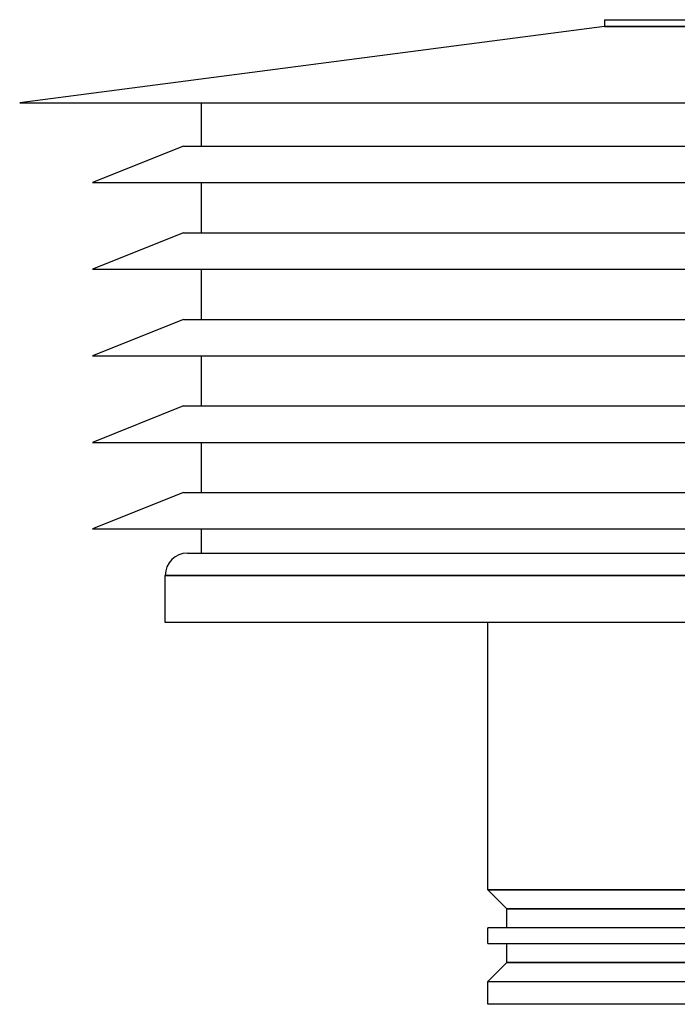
# Model space of a CAD drawing. Header units: millimetres. Extents: x -205 to 205, y -242 to 0.
# Tile 1 of 4: x -205 to -57, y -242 to -20. Entities that reach past the tile are written whole.
import ezdxf

# ---------------------------------------------------------------- set-up
doc = ezdxf.new("R2010")
doc.units = ezdxf.units.MM
doc.layers.add('HIDDEN', color=7, linetype='Continuous')
doc.layers.add('THICK', color=7, linetype='Continuous')

msp = doc.modelspace()

# ---------------------------------------------------------------- linework, layer by layer
at = {"layer": 'HIDDEN'}
for p, q in [((0, -21.82), (-73.2, -21.82)), ((-172.2, -145.4), (-30.75, -145.4)), ((0, -216.2), (-99.5, -216.2)), ((-95.2, -220.5), (95.2, -220.5)), ((95.2, -232.6), (-95.2, -232.6)), ((-99.5, -236.9), (0, -236.9))]:
    msp.add_line(p, q, dxfattribs=at)
at = {"layer": 'THICK'}
for p, q in [((-73.2, -21.82), (-205, -39)), ((-73.2, -20.26), (0, -20.26)), ((-73.2, -20.26), (-73.2, -21.82)), ((-73.2, -21.82), (0, -21.82)), ((-205, -39), (0, -39)), ((-164, -48.75), (-164, -39)), ((-168.1, -48.75), (-188.6, -56.95)), ((-168.1, -48.75), (0, -48.75)), ((-188.6, -56.95), (0, -56.95)), ((-164, -68.25), (-164, -56.95)), ((-168.1, -68.25), (-188.6, -76.45)), ((-168.1, -68.25), (0, -68.25)), ((-188.6, -76.45), (0, -76.45)), ((-164, -87.75), (-164, -76.45)), ((-168.1, -87.75), (-188.6, -95.95)), ((-168.1, -87.75), (0, -87.75)), ((-188.6, -95.95), (0, -95.95)), ((-164, -107.25), (-164, -95.95)), ((-168.1, -107.25), (-188.6, -115.45)), ((-168.1, -107.25), (0, -107.25)), ((-188.6, -115.45), (0, -115.45)), ((-164, -126.75), (-164, -115.45)), ((-168.1, -126.75), (-188.6, -134.95)), ((-168.1, -126.75), (0, -126.75)), ((-188.6, -134.95), (0, -134.95)), ((-164, -140.4), (-164, -134.95)), ((-167.2, -140.4), (167.2, -140.4)), ((0, -145.4), (-172.2, -145.4)), ((-172.2, -156), (-172.2, -145.4)), ((0, -156), (-172.2, -156)), ((-99.5, -216.2), (-99.5, -156)), ((-99.5, -216.2), (0, -216.2)), ((-95.2, -220.5), (-99.5, -216.2)), ((95.2, -220.5), (-95.2, -220.5)), ((-95.2, -224.8), (-95.2, -220.5)), ((0, -224.8), (-99.5, -224.8)), ((-99.5, -228.3), (-99.5, -224.8)), ((-99.5, -228.3), (0, -228.3)), ((-95.2, -232.6), (-95.2, -228.3)), ((-99.5, -236.9), (-95.2, -232.6)), ((-95.2, -232.6), (95.2, -232.6)), ((-99.5, -236.9), (0, -236.9)), ((-99.5, -242), (-99.5, -236.9)), ((0, -242), (-99.5, -242))]:
    msp.add_line(p, q, dxfattribs=at)
msp.add_arc((-167.2, -145.4), 5, 90, 179.9999, dxfattribs=at)

doc.saveas('drawing.dxf')
